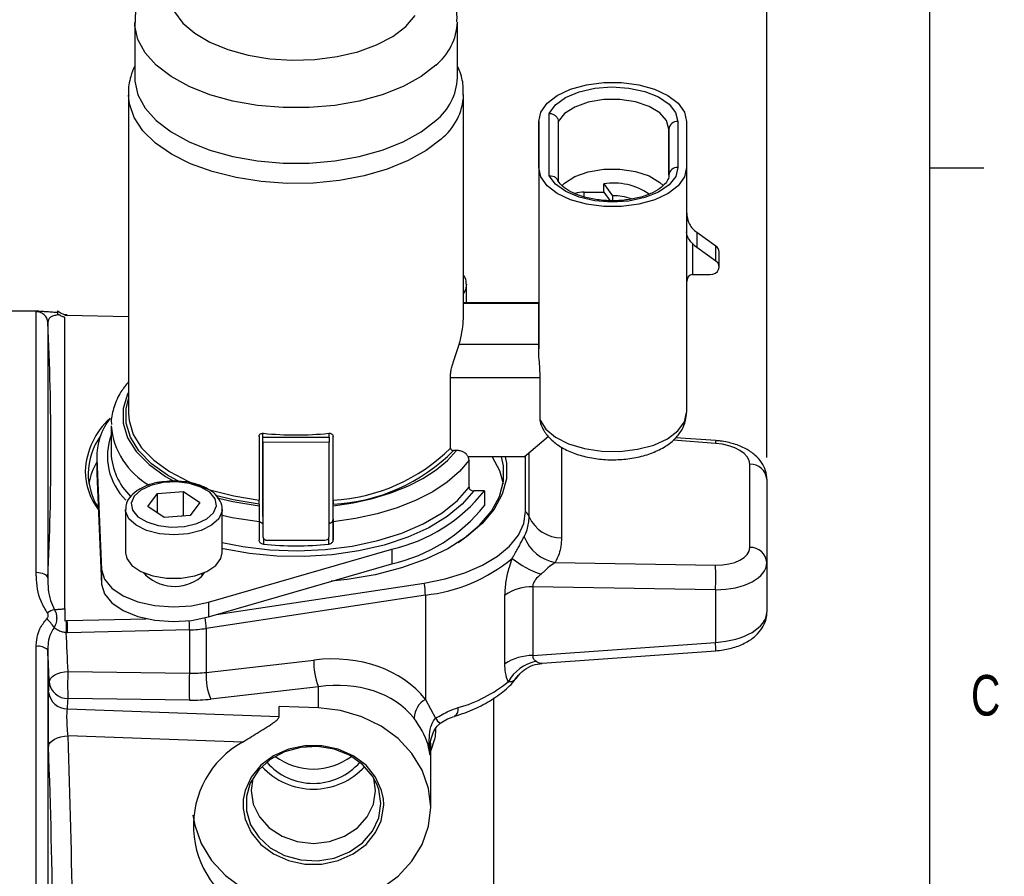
# Model space of a CAD drawing. Header units: inches. Extents: x 0.4 to 16.6, y 0.2 to 10.8.
# Tile 15 of 16: x 14.3 to 16.5, y 6.4 to 8.4. Entities that reach past the tile are written whole.
import ezdxf

# ---------------------------------------------------------------- set-up
doc = ezdxf.new("R2010")
doc.units = ezdxf.units.IN
doc.header["$MEASUREMENT"] = 0
doc.layers.add('BORDER', color=7, linetype='Continuous', lineweight=25)
doc.layers.add('SLD-0', color=7, linetype='Continuous', lineweight=25)
doc.styles.add('SLDTEXTSTYLE0', font='TXT', dxfattribs={"width": 0.75})
doc.dimstyles.new('SLDDIMSTYLE0', dxfattribs={"dimtxt": 0.145833, "dimasz": 0.13, "dimexe": 0, "dimexo": 0.0625, "dimgap": 0.036458, "dimtad": 0, "dimtih": 1, "dimtoh": 1, "dimdec": 1, "dimlfac": 1.5, "dimrnd": 1e-09, "dimzin": 12, "dimdsep": 46, "dimtxsty": 'SLDTEXTSTYLE0', "dimsah": 1, "dimcen": 0.09, "dimadec": 0, "dimazin": 3, "dimtfac": 1, "dimtdec": 1, "dimtofl": 0, "dimtmove": 0, "dimatfit": 3, "dimfxl": 0, "dimfrac": 2, "dimtolj": 1, "dimtzin": 12, "dimarcsym": 0})

# ---------------------------------------------------------------- blocks, each defined once
blk = doc.blocks.new('_D_3')
at = {"layer": 'SLD-0'}
for p, q in [((12.3072, 9.0247), (12.3072, 10.0153)), ((16.0003, 7.4067), (16.0003, 10.0153)), ((12.3072, 9.8903), (14.2206, 9.8903)), ((14.3926, 9.8903), (14.3483, 9.8903)), ((14.3483, 9.8903), (14.3483, 9.6586)), ((14.7159, 9.8903), (14.7602, 9.8903)), ((14.7602, 9.8903), (14.7602, 9.6586)), ((16.0003, 9.8903), (14.8879, 9.8903)), ((14.3483, 9.6586), (14.3926, 9.6586)), ((14.7602, 9.6586), (14.7159, 9.6586))]:
    blk.add_line(p, q, dxfattribs=at)
for points in [[(12.3072, 9.8903), (12.4372, 9.8703), (12.4372, 9.9103)], [(16.0003, 9.8903), (15.8703, 9.9103), (15.8703, 9.8703)]]:
    blk.add_solid(points, dxfattribs=at)
at = {"layer": 'SLD-0', "char_height": 0.14583, "attachment_point": 1, "style": 'SLDTEXTSTYLE0'}
for s, insert in [('5.5', (14.4196, 10.1079)), ('141', (14.3926, 9.8466))]:
    blk.add_mtext(s, dxfattribs=dict(at, insert=insert))

msp = doc.modelspace()

# ---------------------------------------------------------------- linework, layer by layer
at = {"color": 7, "linetype": 'Continuous', "lineweight": 25}
for p, q in [((14.5413, 8.4112), (14.5413, 8.2832)), ((15.286, 8.2832), (15.286, 8.4112)), ((14.527, 8.2445), (14.527, 7.5087)), ((15.3003, 7.7274), (15.3003, 8.2445)), ((15.4736, 8.0762), (15.4736, 8.1823)), ((15.4736, 8.1823), (15.4736, 7.7636)), ((15.498, 8.0572), (15.4979, 8.2013)), ((15.5186, 8.1824), (15.5186, 8.0457)), ((15.7949, 8.1824), (15.795, 8.0763)), ((15.8149, 8.1824), (15.815, 8.0763)), ((15.7743, 8.0588), (15.7743, 8.1648)), ((15.4736, 8.0762), (15.4736, 7.6575)), ((15.815, 8.0763), (15.815, 7.5111)), ((15.7743, 8.0588), (15.7743, 8.0588)), ((15.6236, 8.0193), (15.6236, 8.0383)), ((15.6236, 8.0383), (15.6443, 8.011)), ((15.5783, 8.0193), (15.6236, 8.0193)), ((15.6236, 8.0193), (15.6376, 8.0001)), ((15.6443, 8.011), (15.6443, 7.9998)), ((15.8388, 7.9263), (15.8388, 7.8916)), ((15.8827, 7.895), (15.8388, 7.9263)), ((15.8283, 7.901), (15.8283, 7.8294)), ((15.8827, 7.8604), (15.8388, 7.8916)), ((15.8827, 7.8604), (15.8827, 7.895)), ((15.8901, 7.8469), (15.8901, 7.8816)), ((15.8283, 7.8294), (15.8695, 7.8294)), ((15.3072, 7.7636), (15.3072, 7.8058)), ((15.4736, 7.7637), (15.3003, 7.7636)), ((14.3207, 7.7444), (14.2376, 7.7444)), ((14.3141, 7.1413), (14.3141, 7.7436)), ((14.3207, 7.7438), (14.3236, 7.744)), ((14.3829, 7.7346), (14.3803, 7.7349)), ((14.3848, 7.7346), (14.3829, 7.7346)), ((14.527, 7.7313), (14.3848, 7.7346)), ((14.3408, 7.7183), (14.3408, 7.1294)), ((15.2764, 7.6263), (15.29, 7.6677)), ((15.4736, 7.6678), (15.29, 7.6677)), ((15.2698, 7.4289), (15.2698, 7.593)), ((15.4769, 7.4934), (15.4769, 7.5909)), ((14.487, 7.4804), (14.487, 7.4183)), ((15.479, 7.4832), (15.4769, 7.4934)), ((14.8284, 7.4556), (14.8284, 7.3086)), ((14.837, 7.2707), (14.837, 7.4629)), ((14.837, 7.4539), (14.837, 7.4629)), ((14.837, 7.4539), (14.9904, 7.454)), ((14.9904, 7.454), (14.9904, 7.4629)), ((14.999, 7.2644), (14.999, 7.4557)), ((14.999, 7.3087), (14.999, 7.4556)), ((15.4403, 7.4086), (15.4962, 7.456)), ((14.9904, 7.4421), (14.837, 7.442)), ((14.837, 7.442), (14.837, 7.2255)), ((14.9904, 7.2256), (14.9904, 7.4421)), ((15.8823, 7.446), (15.7896, 7.4527)), ((14.4536, 7.4098), (14.4536, 7.3759)), ((15.2843, 7.4233), (15.2771, 7.4233)), ((15.4403, 7.4086), (15.3109, 7.4086)), ((15.4434, 7.2821), (15.4434, 7.4113)), ((14.4537, 7.4041), (14.465, 7.1485)), ((14.4537, 7.4041), (14.4537, 7.3702)), ((15.3129, 7.3385), (15.3129, 7.4007)), ((15.9611, 7.1996), (15.9611, 7.3917)), ((14.4536, 7.3759), (14.4537, 7.3702)), ((14.4537, 7.3702), (14.465, 7.1146)), ((16.0003, 7.3567), (16.0003, 7.1646)), ((14.5717, 7.2938), (14.5938, 7.3237)), ((14.5938, 7.3237), (14.6537, 7.3285)), ((14.5938, 7.2791), (14.5938, 7.3237)), ((14.6537, 7.3285), (14.6916, 7.3034)), ((14.6537, 7.2729), (14.6537, 7.3285)), ((15.3483, 7.33), (15.3236, 7.33)), ((15.3483, 7.33), (15.3483, 7.2961)), ((14.6916, 7.3034), (14.6694, 7.2734)), ((14.8284, 7.2994), (14.8284, 7.2957)), ((14.999, 7.2958), (14.999, 7.2994)), ((14.5201, 7.2874), (14.5201, 7.1873)), ((14.6095, 7.2686), (14.5717, 7.2938)), ((14.6694, 7.2734), (14.6095, 7.2686)), ((14.6489, 7.2718), (14.6537, 7.2729)), ((14.7432, 7.2874), (14.743, 7.2846)), ((14.7432, 7.1873), (14.7432, 7.2874)), ((14.8284, 7.2587), (14.8284, 7.2163)), ((14.8284, 7.2577), (14.837, 7.2566)), ((14.837, 7.2707), (14.837, 7.2255)), ((14.9904, 7.2566), (14.9988, 7.2577)), ((14.999, 7.2644), (14.999, 7.2163)), ((14.999, 7.2163), (14.999, 7.2587)), ((14.847, 7.2159), (14.9804, 7.2159)), ((14.7116, 7.073), (15.1344, 7.1957)), ((15.1344, 7.1957), (15.1344, 7.1618)), ((14.7116, 7.0391), (15.1344, 7.1618)), ((15.512, 7.1648), (15.8815, 7.1587)), ((16.0003, 7.1646), (16.0003, 7.0503)), ((14.465, 7.1485), (14.465, 7.1146)), ((14.566, 7.1395), (14.566, 7.1336)), ((14.6948, 7.1312), (14.7027, 7.1417)), ((14.6972, 7.1336), (14.6972, 7.1395)), ((14.73, 7.0444), (15.2094, 7.1174)), ((15.2122, 7.0896), (14.7062, 7.0126)), ((15.2122, 7.0896), (15.2122, 6.8489)), ((15.4601, 7.1088), (15.4601, 6.9499)), ((15.8815, 7.1018), (15.4601, 7.1088)), ((15.8815, 7.1018), (15.8815, 6.9804)), ((14.7116, 7.073), (14.7116, 7.0391)), ((15.3957, 6.9307), (15.3957, 7.0896)), ((14.3803, 7.0304), (14.3837, 7.0307)), ((14.3837, 7.0307), (14.3856, 7.0308)), ((14.3856, 7.0308), (14.5679, 7.035)), ((14.386, 7.0027), (14.3833, 7.0027)), ((14.6676, 7.0093), (14.386, 7.0027)), ((14.6676, 7.0093), (14.6676, 6.9094)), ((14.7062, 7.0126), (14.7062, 6.9109)), ((15.4601, 6.9499), (15.8815, 6.9804)), ((15.4817, 6.9321), (15.8823, 6.961)), ((14.7062, 6.9109), (14.9549, 6.9395)), ((14.3874, 6.9133), (14.6676, 6.9094)), ((14.9654, 6.878), (14.7167, 6.8494)), ((14.9654, 6.8292), (14.9654, 6.878)), ((14.6676, 6.847), (14.3874, 6.8509)), ((15.2122, 6.8489), (15.2356, 6.8052)), ((15.3703, 6.1862), (15.3703, 6.8522)), ((14.3859, 6.8273), (14.8745, 6.8092)), ((14.8745, 6.8092), (14.8745, 6.8325)), ((14.9654, 6.8292), (14.8745, 6.8325)), ((14.7897, 6.7498), (14.3876, 6.7647)), ((15.2245, 6.5998), (15.2245, 6.7475)), ((15.0974, 6.6383), (15.0935, 6.6664))]:
    msp.add_line(p, q, dxfattribs=at)
at = {"color": 8, "linetype": 'Continuous', "lineweight": 25}
for p, q in [((15.7743, 8.1648), (15.7743, 8.0584)), ((15.5783, 8.0088), (15.5783, 8.0193)), ((15.4736, 7.7621), (15.3003, 7.762)), ((14.3141, 7.7436), (14.3207, 7.7438)), ((15.4769, 7.5909), (15.2698, 7.5909)), ((15.5266, 7.4307), (15.5266, 7.2212)), ((15.8815, 7.4397), (15.7838, 7.4468)), ((15.4517, 7.27), (15.4517, 7.4183)), ((14.8384, 7.2208), (14.8384, 7.2068)), ((14.989, 7.2068), (14.989, 7.2208)), ((14.3141, 5.4644), (14.3141, 6.9709)), ((14.3408, 6.9628), (14.3408, 5.4897)), ((15.2228, 6.7369), (15.2228, 6.7211)), ((15.116, 6.6054), (15.1151, 6.6195))]:
    msp.add_line(p, q, dxfattribs=at)
at = {"color": 7, "linetype": 'Continuous', "lineweight": 25, "flags": 128}
for points in [[(14.633, 8.4355), (14.6522, 8.4097), (14.6798, 8.386), (14.7148, 8.3654), (14.7563, 8.3484), (14.8028, 8.3356), (14.8529, 8.3274), (14.9049, 8.3241), (14.9573, 8.3257), (15.0082, 8.3323), (15.056, 8.3436), (15.0993, 8.3593), (15.1367, 8.3788), (15.1668, 8.4016)], [(15.1668, 8.4016), (15.1888, 8.4268)], [(14.5413, 8.2832), (14.5416, 8.2753), (14.5488, 8.2437), (14.5655, 8.2132), (14.5912, 8.1845), (14.6253, 8.1583), (14.6668, 8.1354), (14.7147, 8.1163), (14.7677, 8.1015), (14.8246, 8.0915), (14.8837, 8.0864), (14.9437, 8.0864), (15.0028, 8.0915), (15.0596, 8.1016), (15.1127, 8.1164), (15.1606, 8.1354), (15.2021, 8.1584), (15.2361, 8.1845)], [(15.4736, 8.1823), (15.4786, 8.204), (15.4931, 8.2244), (15.5165, 8.2424), (15.5473, 8.2568), (15.5837, 8.267), (15.6237, 8.2722), (15.6648, 8.2722), (15.7048, 8.267), (15.7412, 8.2569), (15.772, 8.2424), (15.7954, 8.2244), (15.81, 8.204), (15.8149, 8.1824)], [(15.4979, 8.2013), (15.5123, 8.2209), (15.5358, 8.2378), (15.5669, 8.2509), (15.6032, 8.2592), (15.6425, 8.2623), (15.6818, 8.2597), (15.7185, 8.2519), (15.7502, 8.2392), (15.7744, 8.2226), (15.7897, 8.2032), (15.7949, 8.1824)], [(15.7743, 8.1648), (15.7689, 8.1844), (15.7532, 8.2024), (15.7286, 8.2173), (15.697, 8.2279), (15.661, 8.2332), (15.6237, 8.2329), (15.588, 8.227), (15.557, 8.2159), (15.5332, 8.2007), (15.5186, 8.1824)], [(15.815, 8.0763), (15.81, 8.0546), (15.7954, 8.0342), (15.7721, 8.0162), (15.7413, 8.0018), (15.7049, 7.9916), (15.6649, 7.9864), (15.6238, 7.9864), (15.5838, 7.9916), (15.5474, 8.0018), (15.5166, 8.0162), (15.4932, 8.0342), (15.4786, 8.0546), (15.4736, 8.0762)], [(15.795, 8.0763), (15.7898, 8.0554), (15.7745, 8.036), (15.7502, 8.0194), (15.7186, 8.0067), (15.6819, 7.9989), (15.6426, 7.9964), (15.6033, 7.9994), (15.567, 8.0077), (15.5359, 8.0208), (15.5124, 8.0377), (15.498, 8.0572)], [(15.527, 8.0341), (15.5332, 8.0402), (15.557, 8.0554), (15.588, 8.0665), (15.6237, 8.0724), (15.661, 8.0727), (15.697, 8.0674), (15.7286, 8.0568), (15.7532, 8.0419), (15.7611, 8.0345)], [(15.8695, 7.8294), (15.8757, 7.8302), (15.8813, 7.8326), (15.8859, 7.8363), (15.8889, 7.841), (15.8901, 7.8462), (15.8894, 7.8515), (15.8869, 7.8564), (15.8827, 7.8604)], [(15.4736, 7.6678), (15.4736, 7.6849), (15.4736, 7.7007), (15.4736, 7.715), (15.4736, 7.7278), (15.4736, 7.739), (15.4736, 7.7485), (15.4736, 7.7562), (15.4736, 7.7621)], [(15.4736, 7.6575), (15.4736, 7.6589), (15.4736, 7.6602), (15.4736, 7.6615), (15.4736, 7.6628), (15.4736, 7.6641), (15.4736, 7.6653), (15.4736, 7.6666), (15.4736, 7.6678)], [(14.646, 7.3501), (14.6169, 7.3661), (14.5797, 7.3927), (14.551, 7.4222), (14.5315, 7.4537), (14.5215, 7.4864), (14.5215, 7.5196), (14.5273, 7.5422)], [(14.527, 7.5087), (14.5282, 7.4924), (14.5379, 7.4603), (14.557, 7.4294), (14.5851, 7.4005), (14.6214, 7.3744), (14.6651, 7.3516), (14.715, 7.3327), (14.7699, 7.3183), (14.8284, 7.3086)], [(15.4769, 7.4934), (15.4901, 7.4724), (15.5124, 7.4536), (15.5427, 7.4384), (15.5791, 7.4275), (15.6193, 7.4216), (15.6611, 7.421), (15.7019, 7.4259), (15.7392, 7.4358), (15.7708, 7.4503), (15.7948, 7.4685), (15.8099, 7.4891), (15.815, 7.5111)], [(14.837, 7.442), (14.837, 7.4437), (14.837, 7.4454), (14.837, 7.4471), (14.837, 7.4487), (14.837, 7.4503), (14.837, 7.4517), (14.837, 7.4529), (14.837, 7.4539)], [(14.9904, 7.454), (14.9904, 7.4529), (14.9904, 7.4517), (14.9904, 7.4503), (14.9904, 7.4487), (14.9904, 7.4471), (14.9904, 7.4454), (14.9904, 7.4437), (14.9904, 7.4421)], [(15.3964, 7.4086), (15.3991, 7.3939), (15.3991, 7.3579), (15.3897, 7.3222), (15.3709, 7.2876), (15.3433, 7.2547), (15.3073, 7.2241), (15.2637, 7.1966), (15.2132, 7.1725), (15.157, 7.1523), (15.0959, 7.1365), (15.0314, 7.1254), (14.995, 7.1214)], [(14.999, 7.2958), (15.0457, 7.3028), (15.0904, 7.3127), (15.1325, 7.3254), (15.1714, 7.3408), (15.2065, 7.3585), (15.2373, 7.3784), (15.2634, 7.4001), (15.2843, 7.4233)], [(15.2881, 7.2109), (15.3019, 7.2206), (15.3374, 7.2507), (15.3647, 7.2831), (15.3831, 7.3173), (15.3925, 7.3525), (15.3925, 7.388), (15.3881, 7.4086)], [(15.3662, 7.4086), (15.3831, 7.3768), (15.3916, 7.347)], [(15.3129, 7.4007), (15.2908, 7.3746), (15.2627, 7.3503), (15.2291, 7.3281), (15.1905, 7.3082), (15.1474, 7.2911), (15.1007, 7.277), (15.0509, 7.2662), (14.999, 7.2587)], [(14.7233, 7.2795), (14.7299, 7.2955), (14.7269, 7.3117), (14.7145, 7.3267), (14.6941, 7.3389), (14.6675, 7.3472), (14.6375, 7.3507), (14.6068, 7.3491), (14.5786, 7.3426), (14.5556, 7.3317), (14.54, 7.3176), (14.5334, 7.3017), (14.5364, 7.2854), (14.5487, 7.2704), (14.5691, 7.2582), (14.5957, 7.25), (14.6258, 7.2465), (14.6564, 7.248), (14.6846, 7.2546), (14.7077, 7.2654), (14.7233, 7.2795)], [(14.8284, 7.2994), (14.7686, 7.3091), (14.728, 7.3191)], [(14.7432, 7.2108), (14.7905, 7.2016), (14.8531, 7.1942), (14.917, 7.192), (14.9809, 7.1948), (15.0432, 7.2026), (15.1026, 7.2154), (15.1578, 7.2327), (15.2074, 7.2542), (15.2505, 7.2793), (15.2859, 7.3077), (15.3129, 7.3385)], [(15.3236, 7.33), (15.2972, 7.2991), (15.2625, 7.2705), (15.2203, 7.2449), (15.1715, 7.2229), (15.1172, 7.2049), (15.0585, 7.1913), (14.9967, 7.1824), (14.9331, 7.1784), (14.869, 7.1794), (14.806, 7.1853), (14.7452, 7.1961), (14.7432, 7.1965)], [(15.2094, 7.1174), (15.2581, 7.1271), (15.3033, 7.1409), (15.3437, 7.1583), (15.3784, 7.179), (15.4063, 7.2023), (15.4267, 7.2277), (15.4392, 7.2546), (15.4434, 7.2821)], [(14.5201, 7.1873), (14.5229, 7.1741), (14.535, 7.1577), (14.5558, 7.1439), (14.5833, 7.134), (14.615, 7.1288), (14.6483, 7.1288), (14.6801, 7.134), (14.7075, 7.144), (14.7282, 7.1578), (14.7404, 7.1742), (14.7432, 7.1873)], [(14.3408, 7.1294), (14.34, 7.1318), (14.3384, 7.134), (14.3358, 7.1361), (14.3325, 7.1379), (14.3285, 7.1393), (14.324, 7.1404), (14.3192, 7.1411), (14.3141, 7.1413)], [(14.465, 7.1485), (14.4714, 7.1262), (14.4883, 7.1055), (14.5145, 7.0877), (14.5483, 7.074), (14.5876, 7.0653), (14.6297, 7.0622), (14.672, 7.0648), (14.7116, 7.073)], [(14.465, 7.1146), (14.4714, 7.0923), (14.4883, 7.0716), (14.5145, 7.0538), (14.5483, 7.0401), (14.5876, 7.0314), (14.6297, 7.0283), (14.672, 7.0309), (14.7116, 7.0391)], [(14.3441, 6.8887), (14.3452, 6.8932), (14.3478, 6.8975), (14.3518, 6.9016), (14.3572, 6.9052), (14.3637, 6.9083), (14.371, 6.9107), (14.379, 6.9124), (14.3874, 6.9133)], [(14.9654, 6.3704), (15.0166, 6.3765), (15.0654, 6.3906), (15.1102, 6.4124), (15.1493, 6.441), (15.1812, 6.4754), (15.205, 6.5142), (15.2195, 6.5562), (15.2245, 6.5998), (15.2195, 6.6433), (15.205, 6.6853), (15.1812, 6.7242), (15.1493, 6.7585), (15.1102, 6.7871), (15.0654, 6.8089), (15.0166, 6.8231), (14.9654, 6.8292)], [(14.3423, 6.7404), (14.3435, 6.7449), (14.3463, 6.7494), (14.3506, 6.7535), (14.3562, 6.7571), (14.363, 6.7602), (14.3707, 6.7625), (14.379, 6.764), (14.3876, 6.7647)], [(15.1151, 6.6195), (15.1112, 6.6384), (15.0974, 6.6694), (15.0751, 6.6967), (15.0458, 6.7187), (15.0112, 6.7341), (14.9732, 6.742), (14.9341, 6.742), (14.8961, 6.7341), (14.8614, 6.7187), (14.8321, 6.6967), (14.8099, 6.6694), (14.796, 6.6384), (14.7919, 6.6175)], [(15.1002, 6.6531), (15.0902, 6.6719), (15.0672, 6.6987), (15.0371, 6.7198), (15.0018, 6.7339), (14.9634, 6.7401), (14.9244, 6.738), (14.8873, 6.7277), (14.8543, 6.71), (14.8276, 6.6859), (14.8088, 6.6569), (14.8071, 6.6531)], [(14.8137, 6.6664), (14.8099, 6.6383), (14.8148, 6.6068), (14.8291, 6.5774), (14.852, 6.5521), (14.8817, 6.5328), (14.9164, 6.5206), (14.9536, 6.5164), (14.9908, 6.5206), (15.0255, 6.5328), (15.0553, 6.5521), (15.0781, 6.5774), (15.0925, 6.6068), (15.0974, 6.6383), (15.0974, 6.6383)], [(14.7916, 6.5967), (14.796, 6.5725), (14.8099, 6.5415), (14.8321, 6.5142), (14.8614, 6.4922), (14.8961, 6.4768), (14.9341, 6.4688), (14.9732, 6.4688), (15.0112, 6.4768), (15.0458, 6.4922), (15.0751, 6.5142), (15.0974, 6.5415), (15.1099, 6.5683)], [(14.6757, 6.5817), (14.6799, 6.5582), (14.6949, 6.5162), (14.7187, 6.4773), (14.7507, 6.4427), (14.7895, 6.4138), (14.8341, 6.3914), (14.8827, 6.3764), (14.9337, 6.3692)]]:
    msp.add_lwpolyline(points, dxfattribs=at)
at = {"color": 8, "linetype": 'Continuous', "lineweight": 25, "flags": 128}
for points in [[(15.2361, 8.3125), (15.2021, 8.2864), (15.1606, 8.2634), (15.1127, 8.2443), (15.0596, 8.2296), (15.0028, 8.2195), (14.9437, 8.2144), (14.8837, 8.2144), (14.8246, 8.2195), (14.7677, 8.2295), (14.7147, 8.2443), (14.6668, 8.2634), (14.6253, 8.2863), (14.5912, 8.3125), (14.5655, 8.3412), (14.5488, 8.3717), (14.5416, 8.4032), (14.5413, 8.4111)], [(15.2485, 8.142), (15.2142, 8.1155), (15.1724, 8.0921), (15.1243, 8.0725), (15.071, 8.0572), (15.0138, 8.0464), (14.9541, 8.0405), (14.8935, 8.0397), (14.8333, 8.0439), (14.7751, 8.053), (14.7204, 8.0669), (14.6703, 8.0851), (14.6263, 8.1072), (14.5894, 8.1328), (14.5604, 8.1611), (14.5402, 8.1914), (14.5291, 8.223), (14.527, 8.2429)], [(15.3072, 7.8067), (15.3048, 7.7938), (15.3003, 7.7854)], [(14.527, 7.5574), (14.525, 7.5533), (14.5149, 7.5199), (14.5149, 7.4861), (14.525, 7.4527), (14.545, 7.4206), (14.5744, 7.3906), (14.6124, 7.3635), (14.6332, 7.3517)], [(14.7319, 7.314), (14.7674, 7.3056), (14.8284, 7.2957)], [(14.7355, 7.2658), (14.7189, 7.2506), (14.6945, 7.2386), (14.6645, 7.2309), (14.6317, 7.2283), (14.5988, 7.2309), (14.5688, 7.2385), (14.5444, 7.2505), (14.5278, 7.2658), (14.5204, 7.283), (14.5201, 7.2868)], [(14.743, 7.2846), (14.7429, 7.283), (14.7355, 7.2658)], [(14.8284, 7.2587), (14.766, 7.2681), (14.7432, 7.273)], [(14.8071, 6.6531), (14.799, 6.6248), (14.799, 6.5917), (14.8088, 6.5596), (14.8276, 6.5306), (14.8543, 6.5065), (14.8873, 6.4887), (14.9244, 6.4785), (14.9634, 6.4764), (15.0018, 6.4826), (15.0371, 6.4967), (15.0672, 6.5178), (15.0902, 6.5446), (15.1045, 6.5754), (15.1094, 6.6082), (15.1094, 6.6082)], [(15.1094, 6.6082), (15.1045, 6.6411), (15.1002, 6.6531)], [(14.7919, 6.6175), (14.7913, 6.6054), (14.7916, 6.5967)], [(15.1099, 6.5683), (15.1112, 6.5725), (15.116, 6.6054)]]:
    msp.add_lwpolyline(points, dxfattribs=at)
at = {"color": 8, "linetype": 'Continuous', "lineweight": 25}
for centre, radius, start, end in [((15.1532, 8.4163), 0.1328, 308.6152, 358.1077), ((15.1617, 8.2502), 0.1388, 308.7479, 357.2151), ((14.6623, 7.4956), 0.176, 184.9609, 240.0872), ((14.6204, 7.41), 0.1421, 159.2402, 225.6845), ((15.9195, 7.4379), 0.038, 167.8159, 177.303), ((13.7113, 7.0079), 0.9563, 0.0821, 1.3435), ((14.5535, 7.0111), 0.1528, 0.5548, 9.7675), ((15.6979, 6.9629), 0.1844, 359.4054, 5.4189), ((15.2687, 6.8262), 0.0196, 303.56, 10.4457), ((15.3249, 6.8675), 0.1088, 214.9072, 223.2235)]:
    msp.add_arc(centre, radius, start, end, dxfattribs=at)
at = {"color": 7, "linetype": 'Continuous', "lineweight": 25}
for centre, radius, start, end in [((15.1531, 8.2884), 0.133, 308.6353, 357.7805), ((15.7935, 8.1631), 0.0193, 85.6859, 174.8996), ((15.7935, 8.057), 0.0193, 85.6859, 174.8996), ((15.6472, 7.8979), 0.1424, 55.3183, 99.5238), ((15.5778, 7.9487), 0.0706, 89.6113, 107.081), ((15.6453, 7.8783), 0.1328, 71.2846, 90.4637), ((15.8745, 7.9767), 0.0618, 221.6276, 234.7229), ((15.8745, 7.942), 0.0618, 221.6276, 234.7229), ((15.8736, 7.8812), 0.0166, 1.2986, 56.378), ((14.7643, 7.7618), 0.7093, 0.0201, 0.1457), ((14.3142, 7.717), 0.0267, 2.9862, 90.019), ((8.2869, 7.4239), 6.0611, 357.2153, 2.7847), ((14.6032, 7.367), 0.1765, 132.3103, 177.1337), ((14.6015, 7.4074), 0.1478, 142.3949, 181.2741), ((14.5891, 7.3669), 0.1555, 144.6458, 178.7646), ((14.9136, 8.1821), 0.7231, 264.0264, 275.9859), ((14.6355, 7.4238), 0.1487, 182.1203, 225.8595), ((14.9776, 7.722), 0.4139, 272.9714, 314.9166), ((14.9789, 7.7186), 0.4197, 272.7531, 315.2781), ((14.5895, 7.3192), 0.1564, 150.322, 169.736), ((15.9622, 7.3535), 0.0382, 4.7895, 91.6598), ((14.5853, 7.3794), 0.1583, 181.2792, 216.1851), ((14.5868, 7.3731), 0.1532, 181.0766, 212.2457), ((15.0522, 7.5642), 0.3776, 282.575, 321.6582), ((15.0522, 7.5303), 0.3776, 282.575, 321.6582), ((15.4208, 7.2579), 0.0331, 21.3285, 46.946), ((15.5268, 7.3036), 0.0823, 204.0679, 269.8138), ((14.9136, 8.0023), 0.7991, 264.5967, 275.4156), ((15.5289, 7.2587), 0.0954, 201.2473, 259.7671), ((15.9622, 7.1614), 0.0382, 4.7895, 91.6598), ((15.1728, 7.4613), 0.3738, 276.0376, 309.8203), ((15.555, 7.357), 0.232, 232.016, 250.8922), ((15.4451, 7.1302), 0.4373, 356.2707, 3.7293), ((14.6333, 7.2082), 0.0985, 222.4131, 308.6626), ((15.0576, 7.088), 0.1546, 0.5807, 10.9532), ((15.4588, 6.9954), 0.1134, 89.3427, 123.8753), ((14.3652, 7.0143), 0.0423, 102.2277, 126.4667), ((14.2859, 6.9731), 0.0807, 30.6996, 49.6646), ((13.7061, 7.0262), 0.6777, 358.0161, 0.3817), ((13.4047, 7.0012), 0.9814, 0.0913, 1.7266), ((-1.0557, 6.255), 15.4572, 2.44096, 2.7728), ((14.6607, 7.3138), 0.3046, 271.2845, 278.5898), ((14.3197, 6.9415), 0.03, 45.3501, 100.6968), ((-1.0668, 6.2317), 15.4249, 2.44096, 2.71663), ((15.0943, 6.9317), 0.1396, 176.7901, 202.6178), ((15.4588, 6.8366), 0.1134, 89.3427, 123.8753), ((15.4881, 6.8418), 0.0972, 101.9889, 150.9936), ((14.9614, 6.8821), 0.5749, 176.888, 183.112), ((15.2416, 6.8782), 0.5749, 176.888, 183.112), ((14.8456, 6.9031), 0.1396, 176.7901, 202.6178), ((8.3212, 7.2617), 6.0345, 356.23156, 356.45567), ((14.3869, 6.894), 0.0432, 187.1321, 270.6357), ((15.1987, 7.1449), 0.3275, 285.8278, 308.6111), ((14.3855, 6.8705), 0.0432, 187.132, 270.5573), ((8.3518, 7.2247), 6.0472, 356.23156, 356.45567), ((15.239, 6.8029), 0.0532, 120.2024, 176.6462), ((-1.1166, 6.1822), 15.5151, 0.58464, 2.15173), ((14.8972, 6.5574), 0.2204, 119.1829, 246.287), ((-1.1293, 6.1591), 15.4826, 0.58464, 2.15173), ((14.9536, 6.7976), 0.1427, 221.0923, 318.9077), ((14.9536, 6.8343), 0.1462, 233.0958, 306.9042), ((14.9536, 6.8021), 0.1605, 222.3748, 317.6252)]:
    msp.add_arc(centre, radius, start, end, dxfattribs=at)
for centre, major_axis, ratio, start_param, end_param in [((15.8283, 7.811), (0, 0.0184), 0.725609, 6.283125, 7.853921), ((15.8771, 7.3954), (0.084, -0.0052), 0.528965, 0.032654, 1.551091), ((14.847, 7.2255), (0.01, 0.00001), 0.960481, 3.140817, 4.711614), ((14.9804, 7.2256), (0.01, 0.00001), 0.960481, 4.711614, 6.28241), ((15.8771, 7.2034), (0.084, -0.0052), 0.528965, 4.797403, 6.31584), ((15.875, 7.1684), (0.1253, -0.0052), 0.529763, 4.786684, 6.305121), ((15.875, 7.0466), (0.1253, 0.0052), 0.529763, 4.742813, 6.26125), ((14.9411, 6.6697), (0.2969, 0.1374), 0.791985, 0.189487, 1.175805), ((14.6603, 6.9981), (0.1666, -0.0109), 0.528787, 4.790609, 5.026228), ((14.9536, 6.6466), (0.2512, 0.1304), 0.776189, 0.15778, 1.144098), ((14.6583, 6.9597), (0.2119, -0.0109), 0.529407, 4.783261, 5.018881)]:
    msp.add_ellipse(centre, major_axis=major_axis, ratio=ratio, start_param=start_param, end_param=end_param, dxfattribs=at)
for points, knots in [([(15.2849, 8.4122), (15.2851, 8.4177), (15.2858, 8.4353), (15.2781, 8.4645), (15.2631, 8.498), (15.2407, 8.529), (15.2116, 8.5573), (15.1755, 8.5827), (15.133, 8.6047), (15.0852, 8.6224), (15.0336, 8.6354), (14.9796, 8.6436), (14.9244, 8.647), (14.8689, 8.6455), (14.8144, 8.6392), (14.7618, 8.628), (14.712, 8.612), (14.666, 8.591), (14.6263, 8.5658), (14.5941, 8.5373), (14.5695, 8.5067), (14.5525, 8.4739), (14.5425, 8.4417), (14.5423, 8.4205), (14.5421, 8.4111)], [0, 0, 0, 0, 0.018852, 0.061016, 0.103027, 0.146229, 0.191644, 0.239594, 0.289427, 0.339922, 0.390186, 0.440099, 0.489767, 0.539369, 0.589086, 0.639088, 0.689605, 0.740862, 0.792966, 0.839867, 0.884393, 0.926654, 0.967429, 1, 1, 1, 1]), ([(14.5413, 8.3108), (14.538, 8.3027), (14.53, 8.2826), (14.5258, 8.2587), (14.5273, 8.244), (14.5275, 8.2421)], [0, 0, 0, 0, 0.370809, 0.919362, 1, 1, 1, 1]), ([(15.2992, 8.243), (15.2995, 8.2486), (15.3004, 8.2665), (15.2955, 8.2897), (15.2881, 8.3056), (15.286, 8.3103)], [0, 0, 0, 0, 0.243032, 0.775556, 1, 1, 1, 1]), ([(15.4979, 8.2013), (15.498, 8.2013), (15.4996, 8.2012), (15.5035, 8.2006), (15.5092, 8.1982), (15.5144, 8.1938), (15.5179, 8.1884), (15.5184, 8.1844), (15.5186, 8.1824)], [0, 0, 0, 0, 0.009308, 0.146563, 0.361577, 0.574929, 0.78745, 1, 1, 1, 1]), ([(15.498, 8.0572), (15.4981, 8.0572), (15.4996, 8.0573), (15.5035, 8.0572), (15.5092, 8.0555), (15.5146, 8.0519), (15.5165, 8.0485), (15.5175, 8.0468)], [0, 0, 0, 0, 0.011821, 0.186124, 0.459175, 0.730115, 1, 1, 1, 1]), ([(15.7743, 8.0588), (15.7742, 8.0571), (15.7739, 8.0522), (15.7697, 8.043), (15.7579, 8.0304), (15.7388, 8.0184), (15.7132, 8.0084), (15.6832, 8.0017), (15.6505, 7.9989), (15.6172, 8.0002), (15.5858, 8.0056), (15.5582, 8.0145), (15.5366, 8.0261), (15.5222, 8.0385), (15.5182, 8.0458), (15.5164, 8.0492)], [0, 0, 0, 0, 0.0411014, 0.1208767, 0.1966817, 0.2776202, 0.3582946, 0.4397833, 0.5220761, 0.6047501, 0.6872902, 0.7691125, 0.849748, 0.9290446, 1, 1, 1, 1]), ([(15.8149, 7.9766), (15.8149, 7.9765), (15.815, 7.9725), (15.8158, 7.9618), (15.8199, 7.9471), (15.826, 7.9388), (15.8283, 7.9357)], [0, 0, 0, 0, 0.005867, 0.269945, 0.722843, 1, 1, 1, 1]), ([(15.8283, 7.901), (15.826, 7.9037), (15.8199, 7.9109), (15.8158, 7.9194), (15.815, 7.9255), (15.815, 7.9278), (15.815, 7.9278)], [0, 0, 0, 0, 0.277157, 0.730055, 0.994133, 1, 1, 1, 1]), ([(15.306, 7.8069), (15.3063, 7.8095), (15.307, 7.8169), (15.3029, 7.8235), (15.3003, 7.8278)], [0, 0, 0, 0, 0.359399, 1, 1, 1, 1]), ([(14.363, 7.7417), (14.3614, 7.7417), (14.3544, 7.742), (14.3439, 7.7427), (14.332, 7.7436), (14.3265, 7.744), (14.3236, 7.7442)], [0, 0, 0, 0, 0.073844, 0.317923, 0.635497, 1, 1, 1, 1]), ([(14.3667, 7.7364), (14.3658, 7.7363), (14.3602, 7.7356), (14.353, 7.7337), (14.3423, 7.7285), (14.3414, 7.7227), (14.3408, 7.7183)], [0, 0, 0, 0, 0.035479, 0.214394, 0.406934, 1, 1, 1, 1]), ([(14.363, 7.7452), (14.363, 7.7452), (14.363, 7.7451), (14.363, 7.7415), (14.363, 7.7382), (14.363, 7.7375)], [0, 0, 0, 0, 0.285608, 0.847046, 1, 1, 1, 1]), ([(14.363, 7.7375), (14.3641, 7.7371), (14.3654, 7.7368), (14.3666, 7.7364), (14.3667, 7.7364)], [0, 0, 0, 0, 0.952918, 1, 1, 1, 1]), ([(14.3857, 7.7363), (14.3843, 7.7363), (14.3804, 7.7361), (14.3729, 7.7385), (14.3666, 7.7418), (14.3637, 7.7451), (14.3633, 7.7456)], [0, 0, 0, 0, 0.158543, 0.465265, 0.921856, 1, 1, 1, 1]), ([(14.3803, 7.7304), (14.378, 7.731), (14.3743, 7.7319), (14.3698, 7.7342), (14.3677, 7.7357), (14.3667, 7.7364)], [0, 0, 0, 0, 0.458752, 0.750438, 1, 1, 1, 1]), ([(14.3803, 7.0577), (14.3803, 7.0582), (14.3803, 7.1696), (14.3803, 7.2978), (14.3803, 7.4882), (14.3803, 7.6007), (14.3803, 7.6975), (14.3803, 7.7304)], [0, 0, 0, 0, 0.00211, 0.494908, 0.56639, 0.852322, 1, 1, 1, 1]), ([(15.29, 7.6677), (15.2907, 7.6705), (15.2972, 7.6935), (15.2987, 7.7115), (15.3, 7.7274)], [0, 0, 0, 0, 0.118031, 1, 1, 1, 1]), ([(15.4769, 7.5909), (15.4768, 7.5976), (15.4765, 7.611), (15.4746, 7.6338), (15.4737, 7.6493), (15.4736, 7.6567), (15.4736, 7.6575)], [0, 0, 0, 0, 0.3191873, 0.6381989, 0.9610727, 1, 1, 1, 1]), ([(15.2698, 7.593), (15.27, 7.5962), (15.2703, 7.6026), (15.2724, 7.6133), (15.2746, 7.6212), (15.2761, 7.6253), (15.2764, 7.6263)], [0, 0, 0, 0, 0.298554, 0.596692, 0.906051, 1, 1, 1, 1]), ([(14.527, 7.5817), (14.5208, 7.574), (14.5062, 7.556), (14.4933, 7.5249), (14.4864, 7.4991), (14.4875, 7.4853), (14.4876, 7.4831)], [0, 0, 0, 0, 0.2551281, 0.6006738, 0.9363968, 1, 1, 1, 1]), ([(15.4779, 7.4858), (15.4802, 7.4802), (15.4859, 7.4667), (15.5013, 7.4482), (15.5239, 7.4309), (15.5526, 7.4169), (15.5864, 7.407), (15.6233, 7.4017), (15.661, 7.4015), (15.6981, 7.4061), (15.733, 7.4157), (15.7631, 7.4298), (15.7871, 7.4478), (15.8039, 7.4685), (15.8134, 7.4902), (15.8145, 7.5048), (15.815, 7.5111)], [0, 0, 0, 0, 0.0485798, 0.1157855, 0.1871145, 0.2641182, 0.3434606, 0.422321, 0.5007645, 0.5794639, 0.6590213, 0.7404008, 0.8153738, 0.884683, 0.9495419, 1, 1, 1, 1]), ([(14.8284, 7.4556), (14.8285, 7.4565), (14.8287, 7.4583), (14.8303, 7.4607), (14.8328, 7.4623), (14.8356, 7.4631), (14.8376, 7.463), (14.8384, 7.4629)], [0, 0, 0, 0, 0.208585, 0.417083, 0.628009, 0.843762, 1, 1, 1, 1]), ([(14.989, 7.4629), (14.9902, 7.463), (14.9925, 7.463), (14.9955, 7.4619), (14.9978, 7.4599), (14.9989, 7.4577), (14.999, 7.4562), (14.999, 7.4556)], [0, 0, 0, 0, 0.220415, 0.440874, 0.65977, 0.874154, 1, 1, 1, 1]), ([(16.0003, 7.3567), (15.9997, 7.3633), (15.9984, 7.3772), (15.9885, 7.3966), (15.9729, 7.4137), (15.9515, 7.4281), (15.9246, 7.4391), (15.9003, 7.4444), (15.886, 7.4456), (15.8823, 7.446)], [0, 0, 0, 0, 0.127497, 0.271031, 0.418443, 0.580441, 0.757581, 0.937994, 1, 1, 1, 1]), ([(15.2698, 7.4289), (15.2699, 7.4283), (15.2701, 7.4271), (15.2712, 7.4255), (15.2728, 7.4242), (15.2749, 7.4234), (15.2764, 7.4233), (15.2771, 7.4233)], [0, 0, 0, 0, 0.193558, 0.387355, 0.587594, 0.802839, 1, 1, 1, 1]), ([(15.3129, 7.4007), (15.3126, 7.4031), (15.312, 7.4079), (15.3076, 7.4144), (15.301, 7.4195), (15.2929, 7.4227), (15.287, 7.4231), (15.2843, 7.4233)], [0, 0, 0, 0, 0.19677, 0.393475, 0.595308, 0.809535, 1, 1, 1, 1]), ([(14.6048, 7.3505), (14.6021, 7.3502), (14.5893, 7.3491), (14.5686, 7.3425), (14.545, 7.3308), (14.529, 7.3155), (14.5204, 7.3), (14.521, 7.2903), (14.5212, 7.2867)], [0, 0, 0, 0, 0.057362, 0.269891, 0.485124, 0.704443, 0.889283, 1, 1, 1, 1]), ([(14.7425, 7.2848), (14.7428, 7.2858), (14.7444, 7.293), (14.7396, 7.3064), (14.7283, 7.3223), (14.71, 7.3356), (14.6858, 7.3458), (14.6571, 7.3518), (14.6291, 7.3537), (14.612, 7.3514), (14.6048, 7.3505)], [0, 0, 0, 0, 0.024033, 0.159991, 0.293988, 0.436553, 0.587338, 0.73904, 0.890005, 1, 1, 1, 1]), ([(15.3129, 7.3385), (15.313, 7.3376), (15.3132, 7.3358), (15.3149, 7.3333), (15.3174, 7.3314), (15.3204, 7.3302), (15.3226, 7.3301), (15.3236, 7.33)], [0, 0, 0, 0, 0.197565, 0.395252, 0.598402, 0.813945, 1, 1, 1, 1]), ([(14.8284, 7.2994), (14.8284, 7.2994), (14.8284, 7.2999), (14.8284, 7.3011), (14.8284, 7.3032), (14.8284, 7.3055), (14.8284, 7.3074), (14.8284, 7.3083), (14.8284, 7.3086)], [0, 0, 0, 0, 0.028131, 0.2502, 0.472081, 0.690439, 0.903546, 1, 1, 1, 1]), ([(14.8284, 7.2957), (14.8284, 7.2953), (14.8284, 7.293), (14.8284, 7.2877), (14.8284, 7.279), (14.8284, 7.2697), (14.8284, 7.2628), (14.8284, 7.2595), (14.8284, 7.2587)], [0, 0, 0, 0, 0.062505, 0.284903, 0.505783, 0.722668, 0.934995, 1, 1, 1, 1]), ([(14.999, 7.3087), (14.999, 7.3081), (14.999, 7.3069), (14.999, 7.3047), (14.999, 7.3026), (14.999, 7.3007), (14.999, 7.2998), (14.999, 7.2994)], [0, 0, 0, 0, 0.176118, 0.38386, 0.59358, 0.808056, 1, 1, 1, 1]), ([(14.999, 7.2587), (14.999, 7.2614), (14.999, 7.2667), (14.999, 7.2758), (14.999, 7.2844), (14.999, 7.2914), (14.999, 7.2945), (14.999, 7.2958)], [0, 0, 0, 0, 0.208942, 0.417945, 0.628745, 0.843632, 1, 1, 1, 1]), ([(14.8284, 7.2644), (14.8285, 7.2634), (14.8287, 7.2615), (14.8303, 7.2588), (14.8328, 7.2566), (14.8352, 7.2553), (14.8366, 7.255), (14.837, 7.2549)], [0, 0, 0, 0, 0.226282, 0.452441, 0.682031, 0.91852, 1, 1, 1, 1]), ([(14.9904, 7.255), (14.9911, 7.2551), (14.9929, 7.2555), (14.9955, 7.2573), (14.9978, 7.2598), (14.9989, 7.2623), (14.999, 7.2638), (14.999, 7.2644)], [0, 0, 0, 0, 0.146701, 0.390618, 0.632227, 0.867254, 1, 1, 1, 1]), ([(15.44, 7.2241), (15.4425, 7.2295), (15.4496, 7.2444), (15.4509, 7.26), (15.4517, 7.27)], [0, 0, 0, 0, 0.357228, 1, 1, 1, 1]), ([(14.8384, 7.2068), (14.8372, 7.207), (14.835, 7.2074), (14.8319, 7.2092), (14.8297, 7.2117), (14.8285, 7.2142), (14.8284, 7.2157), (14.8284, 7.2163)], [0, 0, 0, 0, 0.219359, 0.438754, 0.656887, 0.871353, 1, 1, 1, 1]), ([(14.999, 7.2163), (14.9989, 7.2154), (14.9987, 7.2135), (14.997, 7.2108), (14.9946, 7.2086), (14.9917, 7.2072), (14.9898, 7.2069), (14.989, 7.2068)], [0, 0, 0, 0, 0.209683, 0.419296, 0.630915, 0.846499, 1, 1, 1, 1]), ([(15.4122, 7.1742), (15.4138, 7.1767), (15.4202, 7.1872), (15.4299, 7.205), (15.4365, 7.2175), (15.44, 7.2241)], [0, 0, 0, 0, 0.1283526, 0.5429355, 1, 1, 1, 1]), ([(15.5266, 7.2212), (15.5256, 7.2089), (15.524, 7.1896), (15.5151, 7.1713), (15.512, 7.1648)], [0, 0, 0, 0, 0.642802, 1, 1, 1, 1]), ([(15.3957, 7.0896), (15.3962, 7.1001), (15.3974, 7.1207), (15.4045, 7.1502), (15.4101, 7.1676), (15.4122, 7.1742)], [0, 0, 0, 0, 0.393251, 0.769805, 1, 1, 1, 1]), ([(15.512, 7.1648), (15.5074, 7.1619), (15.4984, 7.1561), (15.4877, 7.1453), (15.4809, 7.1394), (15.4791, 7.1378)], [0, 0, 0, 0, 0.423782, 0.847286, 1, 1, 1, 1]), ([(14.34, 7.0484), (14.3347, 7.0572), (14.3187, 7.0833), (14.3145, 7.1164), (14.3142, 7.1383), (14.3141, 7.1413)], [0, 0, 0, 0, 0.304714, 0.905393, 1, 1, 1, 1]), ([(15.4791, 7.1378), (15.4765, 7.1356), (15.4703, 7.1302), (15.4635, 7.1221), (15.4601, 7.1141), (15.4601, 7.1105), (15.4601, 7.1088)], [0, 0, 0, 0, 0.282456, 0.669573, 0.837218, 1, 1, 1, 1]), ([(14.3408, 7.1294), (14.3411, 7.1117), (14.3415, 7.0867), (14.3529, 7.0627), (14.3562, 7.0557)], [0, 0, 0, 0, 0.709017, 1, 1, 1, 1]), ([(14.3381, 7.0346), (14.3384, 7.035), (14.3398, 7.0364), (14.3413, 7.0389), (14.3421, 7.0424), (14.3418, 7.0456), (14.3406, 7.0475), (14.34, 7.0484)], [0, 0, 0, 0, 0.086842, 0.373599, 0.577934, 0.789704, 1, 1, 1, 1]), ([(14.3562, 7.0557), (14.3575, 7.0531), (14.3602, 7.0479), (14.3615, 7.0387), (14.3609, 7.0283), (14.3583, 7.0201), (14.3558, 7.0154), (14.3553, 7.0143)], [0, 0, 0, 0, 0.217857, 0.440067, 0.647694, 0.920941, 1, 1, 1, 1]), ([(14.3562, 7.0557), (14.3574, 7.0558), (14.3613, 7.0564), (14.3675, 7.057), (14.3748, 7.0575), (14.3783, 7.0576), (14.3803, 7.0577)], [0, 0, 0, 0, 0.201298, 0.666556, 0.806185, 1, 1, 1, 1]), ([(14.3803, 7.0577), (14.3803, 7.0563), (14.3803, 7.0523), (14.3803, 7.0431), (14.3803, 7.0345), (14.3803, 7.0304)], [0, 0, 0, 0, 0.2167935, 0.6198458, 1, 1, 1, 1]), ([(15.8823, 6.961), (15.8881, 6.9616), (15.9045, 6.9632), (15.931, 6.97), (15.9581, 6.9824), (15.9791, 6.9989), (15.9934, 7.0182), (15.9996, 7.0361), (16.0001, 7.0469), (16.0003, 7.0503)], [0, 0, 0, 0, 0.097016, 0.278468, 0.465857, 0.636367, 0.790035, 0.933984, 1, 1, 1, 1]), ([(14.3141, 6.9709), (14.3143, 6.9757), (14.3149, 6.9897), (14.3208, 7.0126), (14.3324, 7.0273), (14.3381, 7.0346)], [0, 0, 0, 0, 0.20706, 0.6034, 1, 1, 1, 1]), ([(14.3553, 7.0143), (14.3517, 7.0084), (14.3443, 6.9961), (14.3411, 6.9779), (14.3409, 6.9667), (14.3408, 6.9628)], [0, 0, 0, 0, 0.38186, 0.784528, 1, 1, 1, 1]), ([(14.3833, 7.0027), (14.3804, 7.0031), (14.376, 7.0036), (14.3679, 7.0061), (14.3612, 7.0096), (14.3569, 7.0131), (14.3553, 7.0143)], [0, 0, 0, 0, 0.236399, 0.357109, 0.759342, 1, 1, 1, 1]), ([(15.4031, 6.889), (15.4007, 6.8957), (15.3965, 6.9076), (15.3959, 6.9237), (15.3957, 6.9307)], [0, 0, 0, 0, 0.567571, 1, 1, 1, 1]), ([(15.4265, 6.9033), (15.4266, 6.9034), (15.4271, 6.9041), (15.4309, 6.9088), (15.4412, 6.9184), (15.4591, 6.9288), (15.4746, 6.9309), (15.4819, 6.9318)], [0, 0, 0, 0, 0.024469, 0.15449, 0.35252, 0.696064, 1, 1, 1, 1]), ([(15.4601, 6.9499), (15.4601, 6.9483), (15.4601, 6.946), (15.4618, 6.9417), (15.4645, 6.9389), (15.4672, 6.9373), (15.4679, 6.9369)], [0, 0, 0, 0, 0.26976, 0.396621, 0.844685, 1, 1, 1, 1]), ([(15.2797, 6.8099), (15.2878, 6.8126), (15.3112, 6.8202), (15.3468, 6.8363), (15.3836, 6.8593), (15.4107, 6.8823), (15.4224, 6.8989), (15.4267, 6.905)], [0, 0, 0, 0, 0.126895, 0.368404, 0.612187, 0.857751, 1, 1, 1, 1]), ([(14.3426, 6.8651), (14.3424, 6.8612), (14.3418, 6.8514), (14.3413, 6.8287), (14.3412, 6.7992), (14.3415, 6.7679), (14.3421, 6.7495), (14.3423, 6.7404)], [0, 0, 0, 0, 0.14128, 0.355258, 0.569825, 0.784923, 1, 1, 1, 1]), ([(14.3876, 6.7647), (14.3871, 6.7693), (14.3861, 6.7785), (14.3852, 6.7942), (14.3849, 6.809), (14.3852, 6.8204), (14.3857, 6.8253), (14.3859, 6.8273)], [0, 0, 0, 0, 0.216019, 0.43133, 0.645523, 0.858944, 1, 1, 1, 1]), ([(15.2356, 6.8052), (15.2457, 6.8112), (15.263, 6.8215), (15.2806, 6.8273), (15.288, 6.8298)], [0, 0, 0, 0, 0.579525, 1, 1, 1, 1]), ([(14.7897, 6.7498), (14.801, 6.7569), (14.8243, 6.7714), (14.8519, 6.7879), (14.8676, 6.7993), (14.8728, 6.8043), (14.8744, 6.8077), (14.8744, 6.8089), (14.8745, 6.8092)], [0, 0, 0, 0, 0.366356, 0.755957, 0.846367, 0.93759, 0.986884, 1, 1, 1, 1]), ([(15.2228, 6.7211), (15.2215, 6.7287), (15.2162, 6.7602), (15.1989, 6.7862), (15.1858, 6.806)], [0, 0, 0, 0, 0.24294, 1, 1, 1, 1]), ([(15.2228, 6.7211), (15.2228, 6.7212), (15.2213, 6.7364), (15.2199, 6.76), (15.2239, 6.7842), (15.2291, 6.7971), (15.2326, 6.8015), (15.2356, 6.8052)], [0, 0, 0, 0, 0.0033789, 0.524702, 0.8068826, 0.8362781, 1, 1, 1, 1]), ([(15.2227, 6.7305), (15.2227, 6.7322), (15.2224, 6.7428), (15.2253, 6.7603), (15.233, 6.7794), (15.2419, 6.7908), (15.2479, 6.7944), (15.25, 6.7957)], [0, 0, 0, 0, 0.073489, 0.441743, 0.725109, 0.903371, 1, 1, 1, 1]), ([(15.2457, 6.7929), (15.2464, 6.7935), (15.2518, 6.7978), (15.2639, 6.8044), (15.2743, 6.8079), (15.2796, 6.8097)], [0, 0, 0, 0, 0.070193, 0.518017, 1, 1, 1, 1])]:
    msp.add_open_spline(points, degree=3, knots=knots, dxfattribs=at)
at = {"color": 8, "linetype": 'Continuous', "lineweight": 25}
for points, knots in [([(15.4679, 6.9369), (15.4712, 6.935), (15.4763, 6.932), (15.4803, 6.9325), (15.4817, 6.9327)], [0, 0, 0, 0, 0.640602, 1, 1, 1, 1]), ([(15.427, 6.9047), (15.4255, 6.9024), (15.4211, 6.8958), (15.4137, 6.8893), (15.4064, 6.8891), (15.4031, 6.889)], [0, 0, 0, 0, 0.223106, 0.649847, 1, 1, 1, 1]), ([(15.2354, 6.7818), (15.2355, 6.7775), (15.2356, 6.7614), (15.2292, 6.7436), (15.2245, 6.7306)], [0, 0, 0, 0, 0.264954, 1, 1, 1, 1]), ([(15.2234, 6.7306), (15.223, 6.7275), (15.2226, 6.7243), (15.2228, 6.7212), (15.2228, 6.7211)], [0, 0, 0, 0, 0.972962, 1, 1, 1, 1])]:
    msp.add_open_spline(points, degree=3, knots=knots, dxfattribs=at)
at = {"layer": 'BORDER'}
for p, q in [((16.3763, 0.3921), (16.3763, 10.6421)), ((16.3763, 8.0753), (16.5013, 8.0753))]:
    msp.add_line(p, q, dxfattribs=at)

# ---------------------------------------------------------------- texts
at = {"color": 7, "linetype": 'Continuous', "lineweight": 0, "insert": (16.4712, 6.9051), "char_height": 0.0937, "attachment_point": 1, "style": 'SLDTEXTSTYLE0'}
msp.add_mtext('C', dxfattribs=at)

# ---------------------------------------------------------------- dimensions: what is measured, and where the dimension line sits
at = {"layer": 'SLD-0'}
dim = msp.add_linear_dim(base=(12.3072, 9.8903), p1=(16.0003, 7.3567), p2=(12.3072, 8.9747), dimstyle='SLDDIMSTYLE0', dxfattribs=at)
dim.commit()
dim.dimension.update_dxf_attribs({"geometry": '_D_3', "text_midpoint": (14.5543, 9.8903), "dimtype": 160})

doc.saveas('drawing.dxf')
